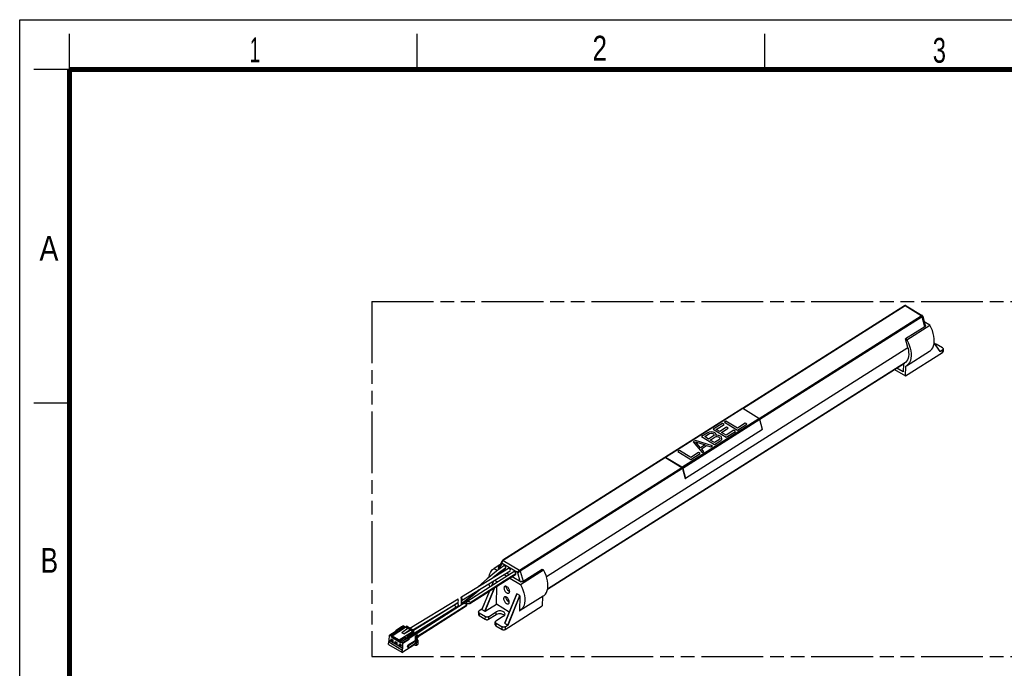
# Model space of a CAD drawing. Header units: millimetres. Extents: x 0 to 210, y 0 to 297.
# Tile 3 of 12: x 0 to 139, y 206 to 297. Entities that reach past the tile are written whole.
import ezdxf

# ---------------------------------------------------------------- set-up
doc = ezdxf.new("R2010")
doc.units = ezdxf.units.MM
doc.header["$LTSCALE"] = 19.36
doc.linetypes.add('PHANTOM', pattern=[0.8, 0.45, -0.05, 0.1, -0.05, 0.1, -0.05])
doc.layers.get('0').update_dxf_attribs({"linetype": 'CONTINUOUS'})
doc.layers.add('DEFAULT_3', color=7, linetype='PHANTOM')
doc.styles.add('TEXTSTYLE_2', font='txt', dxfattribs={"width": 0.75})

msp = doc.modelspace()

# ---------------------------------------------------------------- linework, layer by layer
at = {"color": 2, "linetype": 'Continuous'}
for p, q in [((0, 0), (0, 297)), ((0, 297), (210, 297)), ((7, 290), (7, 295)), ((56, 290), (56, 295)), ((105, 290), (105, 295)), ((7, 290), (2, 290)), ((7, 243), (2, 243))]:
    msp.add_line(p, q, dxfattribs=at)
at = {"color": 9, "linetype": 'Continuous'}
for p, q in [((124.91, 256.714), (124.864, 256.718)), ((124.777, 256.688), (101.912, 242.216)), ((127.062, 255.308), (124.777, 256.688)), ((124.956, 256.696), (124.91, 256.714)), ((127.103, 255.33), (127.062, 255.308)), ((127.139, 255.345), (127.103, 255.33)), ((127.169, 255.35), (127.139, 255.345)), ((127.193, 255.345), (127.169, 255.35)), ((104.198, 240.835), (127.062, 255.308)), ((127.167, 255.165), (104.304, 240.694)), ((127.086, 255.291), (127.062, 255.308)), ((127.205, 255.19), (127.167, 255.165)), ((127.553, 253.754), (127.167, 255.165)), ((127.235, 255.213), (127.205, 255.19)), ((127.265, 255.25), (127.265, 255.245)), ((127.708, 253.929), (127.634, 253.883)), ((128.863, 251.416), (129.666, 250.252)), ((74.232, 218.584), (125.167, 250.824)), ((130.048, 250.128), (130.06, 250.502)), ((124.71, 248.632), (124.757, 248.663)), ((101.901, 242.233), (91.034, 235.355)), ((93.32, 233.975), (104.187, 240.853)), ((104.312, 240.681), (93.445, 233.803)), ((91.034, 235.33), (68.157, 220.85)), ((70.443, 219.47), (93.319, 233.95)), ((93.424, 233.807), (70.547, 219.327)), ((68.069, 220.859), (68.076, 220.863)), ((68.079, 220.775), (68.117, 220.818)), ((68.117, 220.818), (68.157, 220.85)), ((68.135, 220.861), (68.157, 220.85)), ((68.157, 220.85), (70.443, 219.47)), ((67.431, 219.762), (67.476, 219.79)), ((67.583, 219.67), (68.007, 220.418)), ((70.139, 219.13), (68.007, 220.418)), ((70.547, 219.327), (70.933, 217.916)), ((66.782, 217.942), (66.5, 217.25)), ((70.139, 219.13), (70.468, 217.928)), ((70.727, 217.862), (70.654, 217.816)), ((66.211, 216.543), (65.152, 213.944)), ((65.566, 213.693), (66.907, 216.984)), ((65.615, 213.695), (66.971, 217.024)), ((67.196, 217.691), (67.259, 217.847)), ((67.259, 217.732), (67.28, 217.783)), ((62.251, 214.99), (62.258, 215.217)), ((62.263, 215.362), (62.272, 215.631)), ((63.307, 215.531), (62.303, 214.777)), ((70.067, 216.151), (68.374, 211.998)), ((68.789, 211.748), (70.481, 215.901)), ((68.837, 211.75), (70.503, 215.837)), ((61.475, 214.221), (60.441, 213.571)), ((61.566, 214.279), (61.475, 214.221)), ((61.657, 214.338), (61.566, 214.279)), ((62.272, 214.713), (62.282, 215.015)), ((60.441, 213.571), (57.261, 211.594)), ((64.772, 213.447), (64.76, 213.074)), ((65.623, 212.552), (65.636, 212.926)), ((66.083, 212.925), (66.07, 212.551)), ((67.157, 213.239), (67.17, 213.612)), ((57.261, 211.594), (55.735, 210.64)), ((67.132, 212.023), (67.119, 211.649)), ((67.982, 211.128), (67.995, 211.501)), ((68.442, 211.5), (68.43, 211.126)), ((53.035, 210.876), (52.166, 210.326)), ((53.961, 209.241), (54.83, 209.792)), ((54.875, 209.714), (54.005, 209.164)), ((55.88, 210.106), (56.097, 210.244)), ((56.141, 210.166), (55.924, 210.029)), ((54.742, 208.923), (54.857, 208.854)), ((55.886, 208.908), (56.103, 209.045))]:
    msp.add_line(p, q, dxfattribs=at)
at = {"color": 7, "linetype": 'Continuous'}
for p, q in [((124.688, 256.697), (101.862, 242.25)), ((124.709, 256.709), (124.688, 256.697)), ((124.688, 256.697), (124.688, 256.697)), ((124.956, 256.696), (127.193, 255.345)), ((127.22, 255.324), (127.193, 255.345)), ((125.014, 251.926), (128.274, 253.99)), ((127.265, 255.25), (127.632, 253.908)), ((128.274, 253.99), (127.478, 254.471)), ((127.708, 253.929), (127.616, 253.984)), ((127.553, 253.754), (124.836, 252.034)), ((127.57, 253.865), (127.597, 253.766)), ((125.014, 251.926), (124.836, 252.034)), ((125.167, 250.824), (124.836, 252.034)), ((128.866, 251.448), (129.674, 250.276)), ((130.047, 250.779), (129.184, 251.3)), ((124.832, 246.827), (130.048, 250.128)), ((124.962, 248.233), (128.222, 250.297)), ((129.666, 250.252), (130.06, 250.502)), ((130.146, 250.63), (130.134, 250.257)), ((74.38, 216.775), (124.71, 248.632)), ((124.85, 248.73), (74.383, 216.786)), ((124.536, 248.522), (124.499, 247.409)), ((124.757, 248.663), (124.71, 248.632)), ((124.85, 248.73), (124.757, 248.663)), ((123.31, 247.746), (124.832, 246.827)), ((124.499, 247.409), (123.618, 247.941)), ((124.832, 246.827), (124.877, 248.184)), ((124.964, 248.235), (124.877, 248.184)), ((90.928, 235.366), (101.794, 242.244)), ((101.803, 242.249), (101.795, 242.244)), ((101.901, 242.233), (101.874, 242.246)), ((104.187, 240.853), (101.901, 242.233)), ((104.215, 240.833), (104.187, 240.853)), ((104.312, 240.681), (104.3, 240.716)), ((104.699, 239.267), (104.312, 240.681)), ((104.699, 239.267), (93.832, 232.389)), ((90.945, 235.339), (68.068, 220.859)), ((90.88, 235.298), (90.905, 235.341)), ((91.007, 235.368), (91.034, 235.355)), ((93.32, 233.975), (91.034, 235.355)), ((91.034, 235.33), (93.319, 233.95)), ((93.424, 233.807), (93.414, 233.835)), ((93.424, 233.807), (93.811, 232.392)), ((93.445, 233.803), (93.832, 232.389)), ((93.811, 232.392), (93.832, 232.389)), ((67.979, 220.764), (67.486, 219.895)), ((67.99, 220.783), (67.979, 220.764)), ((62.254, 215.714), (68.907, 219.746)), ((62.283, 215.216), (69.14, 219.371)), ((66.789, 219.656), (66.864, 219.701)), ((67.662, 220.205), (66.864, 219.701)), ((66.864, 219.701), (67.323, 219.424)), ((67.431, 219.762), (67.619, 219.648)), ((67.485, 219.762), (67.476, 219.79)), ((67.502, 219.719), (67.485, 219.762)), ((67.491, 218.995), (68.464, 219.734)), ((68.183, 219.307), (68.027, 219.402)), ((68.233, 220.112), (68.22, 220.104)), ((68.503, 219.822), (68.502, 219.857)), ((68.502, 219.802), (68.503, 219.822)), ((70.568, 217.464), (73.828, 219.527)), ((70.933, 217.916), (73.65, 219.635)), ((73.65, 219.635), (73.828, 219.527)), ((66.761, 217.929), (66.479, 217.237)), ((67.259, 217.847), (66.941, 218.039)), ((67.014, 218.599), (67.491, 218.995)), ((67.731, 219.177), (67.85, 219.105)), ((68.277, 218.848), (68.664, 218.614)), ((68.992, 218.819), (68.61, 219.05)), ((69.089, 218.357), (70.568, 217.464)), ((69.417, 218.563), (70.654, 217.816)), ((69.673, 219.245), (69.661, 219.239)), ((69.939, 218.935), (69.941, 218.955)), ((66.191, 216.53), (65.144, 213.963)), ((67.176, 214.684), (67.261, 217.208)), ((67.279, 217.744), (67.28, 217.783)), ((70.568, 217.464), (70.763, 217.072)), ((70.763, 217.072), (70.921, 216.681)), ((54.995, 211.316), (61.777, 215.425)), ((62.245, 215.14), (62.245, 215.163)), ((62.266, 215.238), (62.257, 215.231)), ((62.257, 215.231), (62.259, 215.231)), ((62.266, 215.318), (62.263, 215.362)), ((62.276, 215.114), (62.278, 215.083)), ((68.367, 212.017), (70.049, 216.145)), ((68.72, 215.228), (68.633, 215.301)), ((68.698, 215.2), (68.642, 215.285)), ((68.952, 215.072), (68.72, 215.228)), ((70.481, 215.901), (70.067, 216.151)), ((70.503, 215.837), (70.431, 213.722)), ((73.776, 215.834), (70.516, 213.771)), ((71.185, 215.177), (71.152, 214.847)), ((73.691, 215.785), (73.646, 214.428)), ((55.422, 211.058), (61.812, 214.931)), ((60.191, 213.874), (56.953, 211.861)), ((61.196, 214.506), (60.191, 213.874)), ((60.424, 213.497), (61.432, 214.131)), ((61.789, 214.899), (61.196, 214.506)), ((61.432, 214.131), (61.817, 214.382)), ((61.79, 214.899), (61.789, 214.899)), ((61.838, 214.457), (61.839, 214.476)), ((62.251, 214.99), (62.25, 215.023)), ((62.252, 214.954), (62.251, 214.99)), ((62.278, 215.083), (62.28, 215.05)), ((62.28, 215.05), (62.282, 215.015)), ((62.284, 214.704), (62.552, 214.898)), ((65.154, 213.973), (64.76, 213.724)), ((65.152, 213.944), (65.566, 213.693)), ((65.615, 213.695), (67.176, 214.684)), ((69.004, 213.58), (67.176, 214.684)), ((68.43, 211.126), (73.646, 214.428)), ((69.003, 215.045), (68.953, 215.071)), ((70.518, 213.772), (70.431, 213.722)), ((57.184, 211.483), (60.424, 213.497)), ((64.673, 213.595), (64.661, 213.222)), ((64.76, 213.074), (65.623, 212.552)), ((64.772, 213.447), (65.636, 212.926)), ((66.07, 212.551), (67.157, 213.239)), ((66.083, 212.925), (67.17, 213.612)), ((68.205, 212.987), (67.119, 212.299)), ((52.51, 210.24), (54.379, 211.423)), ((52.992, 211.003), (52.988, 210.88)), ((52.992, 211.003), (53.064, 211.036)), ((53.058, 211.045), (53.86, 211.552)), ((53.064, 211.036), (53.825, 211.518)), ((53.156, 210.981), (53.064, 211.036)), ((53.917, 211.462), (53.156, 210.981)), ((53.156, 210.981), (53.222, 210.864)), ((54.179, 211.469), (53.222, 210.864)), ((53.825, 211.518), (53.949, 211.608)), ((53.825, 211.518), (53.917, 211.462)), ((54.727, 211.29), (53.855, 210.665)), ((53.911, 211.585), (53.949, 211.608)), ((54.179, 211.469), (53.917, 211.462)), ((54.077, 211.641), (53.949, 211.608)), ((54.077, 211.641), (54.307, 211.502)), ((54.154, 210.484), (55.026, 211.109)), ((54.154, 210.484), (55.023, 211.034)), ((54.179, 211.469), (54.307, 211.502)), ((54.307, 211.502), (54.303, 211.375)), ((54.379, 211.423), (54.382, 211.498)), ((54.669, 211.248), (54.379, 211.423)), ((54.382, 211.498), (54.534, 211.594)), ((55.371, 210.9), (54.382, 211.498)), ((55.523, 210.997), (54.534, 211.594)), ((55.023, 211.034), (55.026, 211.109)), ((55.369, 210.826), (55.023, 211.034)), ((55.371, 210.9), (55.523, 210.997)), ((55.523, 210.997), (55.512, 210.673)), ((56.953, 211.861), (55.522, 210.966)), ((55.787, 210.609), (57.184, 211.483)), ((67.02, 211.797), (67.032, 212.171)), ((67.119, 211.649), (67.982, 211.128)), ((67.132, 212.023), (67.995, 211.501)), ((68.374, 211.998), (68.789, 211.748)), ((68.442, 211.5), (68.837, 211.75)), ((52.093, 209.561), (52.003, 209.423)), ((52.093, 209.561), (52.118, 210.303)), ((53.98, 208.421), (52.093, 209.561)), ((52.13, 210.329), (52.999, 210.879)), ((52.166, 210.326), (52.35, 210.214)), ((52.35, 210.214), (52.345, 210.065)), ((52.367, 210.104), (52.345, 210.065)), ((53.772, 209.203), (52.345, 210.065)), ((53.219, 210.765), (52.35, 210.214)), ((52.35, 209.533), (52.359, 209.782)), ((52.372, 209.547), (52.35, 209.533)), ((52.359, 209.782), (52.589, 209.643)), ((52.367, 210.104), (52.464, 210.165)), ((52.465, 210.045), (52.367, 210.104)), ((52.372, 209.547), (52.38, 209.769)), ((52.581, 209.42), (52.372, 209.547)), ((52.461, 210.038), (52.465, 210.163)), ((52.461, 210.038), (53.45, 209.441)), ((52.51, 210.24), (52.465, 210.163)), ((52.465, 210.163), (53.455, 209.565)), ((52.51, 210.24), (53.5, 209.643)), ((52.589, 209.643), (52.58, 209.394)), ((53.219, 210.765), (53.035, 210.876)), ((53.219, 210.765), (53.222, 210.864)), ((53.45, 209.441), (53.455, 209.565)), ((53.455, 209.565), (53.5, 209.643)), ((53.5, 209.643), (55.369, 210.826)), ((54.426, 209.985), (53.513, 209.407)), ((54.646, 209.903), (53.777, 209.353)), ((54.154, 210.484), (53.855, 210.665)), ((54.423, 209.91), (54.364, 209.946)), ((54.423, 209.91), (54.575, 210.007)), ((54.423, 209.91), (54.426, 209.985)), ((54.578, 210.081), (54.575, 210.007)), ((55.512, 210.673), (54.578, 210.081)), ((54.646, 209.903), (54.649, 210.003)), ((54.646, 209.903), (54.83, 209.792)), ((54.649, 210.003), (54.721, 210.036)), ((54.716, 210.044), (55.517, 210.551)), ((54.721, 210.036), (55.482, 210.517)), ((54.721, 210.036), (54.813, 209.98)), ((55.72, 209.542), (54.742, 208.923)), ((55.574, 210.461), (54.813, 209.98)), ((54.813, 209.98), (54.88, 209.864)), ((54.875, 209.714), (54.88, 209.864)), ((55.836, 210.469), (54.88, 209.864)), ((55.369, 210.826), (55.371, 210.9)), ((55.551, 210.573), (55.451, 210.634)), ((55.482, 210.517), (55.606, 210.608)), ((55.482, 210.517), (55.574, 210.461)), ((55.569, 210.584), (55.606, 210.608)), ((55.836, 210.469), (55.574, 210.461)), ((55.734, 210.641), (55.606, 210.608)), ((55.741, 210.19), (55.72, 209.542)), ((55.835, 209.473), (55.72, 209.542)), ((55.734, 210.641), (55.965, 210.502)), ((55.917, 209.829), (55.738, 209.747)), ((55.738, 209.747), (55.905, 209.456)), ((55.741, 210.19), (55.959, 210.327)), ((55.741, 210.19), (55.88, 210.106)), ((55.836, 210.469), (55.965, 210.502)), ((55.905, 209.456), (56.122, 209.593)), ((55.924, 210.029), (55.917, 209.829)), ((55.917, 209.829), (56.134, 209.967)), ((55.965, 210.502), (55.959, 210.327)), ((56.097, 210.244), (55.959, 210.327)), ((56.122, 209.593), (55.97, 209.859)), ((56.122, 209.593), (56.103, 209.045)), ((56.141, 210.166), (56.134, 209.967)), ((51.99, 209.028), (51.992, 209.025)), ((51.992, 209.025), (52.003, 209.423)), ((51.992, 209.025), (53.833, 207.913)), ((52.004, 209.374), (52.003, 209.423)), ((52.004, 209.374), (53.845, 208.262)), ((52.58, 209.394), (52.35, 209.533)), ((52.926, 209.185), (52.934, 209.434)), ((52.947, 209.199), (52.926, 209.185)), ((53.156, 209.046), (52.926, 209.185)), ((52.934, 209.434), (53.164, 209.295)), ((52.947, 209.199), (52.955, 209.422)), ((53.157, 209.073), (52.947, 209.199)), ((53.164, 209.295), (53.156, 209.046)), ((53.513, 209.407), (53.45, 209.441)), ((53.501, 208.838), (53.51, 209.087)), ((53.523, 208.852), (53.501, 208.838)), ((53.731, 208.699), (53.501, 208.838)), ((53.51, 209.087), (53.74, 208.948)), ((53.773, 209.254), (53.515, 209.411)), ((53.523, 208.852), (53.53, 209.074)), ((53.732, 208.725), (53.523, 208.852)), ((53.74, 208.948), (53.731, 208.699)), ((53.772, 209.203), (53.777, 209.353)), ((53.961, 209.241), (53.777, 209.353)), ((53.845, 208.262), (53.833, 207.913)), ((53.891, 208.283), (53.845, 208.262)), ((53.877, 207.888), (55.703, 209.044)), ((53.891, 208.283), (53.877, 207.888)), ((53.891, 208.283), (53.98, 208.421)), ((53.98, 208.421), (54.005, 209.164)), ((54.771, 208.593), (54.656, 208.663)), ((54.848, 208.604), (55.826, 209.223)), ((55.835, 209.473), (54.857, 208.854)), ((55.791, 208.864), (55.6, 208.979)), ((55.706, 209.148), (55.703, 209.044)), ((55.815, 208.853), (55.791, 208.864)), ((55.826, 209.223), (55.835, 209.473)), ((55.905, 209.456), (55.886, 208.908)), ((55.902, 208.882), (56.079, 208.994)), ((53.833, 207.913), (53.877, 207.888))]:
    msp.add_line(p, q, dxfattribs=at)
at = {"color": 150, "linetype": 'Continuous', "true_color": 0x3366ff}
for p, q in [((99.027, 240.138), (97.724, 239.312)), ((99.263, 239.996), (99.027, 240.138)), ((99.535, 240.459), (99.317, 240.321)), ((99.317, 240.321), (101.159, 239.209)), ((101.141, 239.489), (99.535, 240.459)), ((102.227, 240.177), (101.141, 239.489)), ((102.463, 240.035), (102.227, 240.177)), ((96.963, 238.831), (96.094, 238.281)), ((96.546, 238.276), (97.234, 238.712)), ((97.183, 238.922), (96.963, 238.831)), ((97.446, 238.943), (97.183, 238.922)), ((97.234, 238.712), (97.382, 238.757)), ((97.382, 238.757), (97.533, 238.756)), ((97.711, 238.917), (97.446, 238.943)), ((97.533, 238.756), (97.687, 238.708)), ((97.687, 238.708), (97.765, 238.66)), ((97.865, 238.869), (97.711, 238.917)), ((97.724, 239.312), (99.565, 238.201)), ((98.021, 238.774), (97.865, 238.869)), ((98.103, 238.68), (98.021, 238.774)), ((98.151, 238.517), (98.103, 238.68)), ((98.176, 239.308), (99.263, 239.996)), ((98.685, 239.001), (98.176, 239.308)), ((99.627, 239.597), (98.685, 239.001)), ((98.92, 238.859), (99.862, 239.455)), ((99.547, 238.48), (98.92, 238.859)), ((100.634, 239.168), (99.547, 238.48)), ((99.565, 238.201), (100.869, 239.026)), ((99.862, 239.455), (99.627, 239.597)), ((100.869, 239.026), (100.634, 239.168)), ((101.159, 239.209), (102.463, 240.035)), ((95.224, 237.73), (94.934, 237.547)), ((94.934, 237.547), (96.196, 236.068)), ((97.645, 236.985), (95.224, 237.73)), ((95.236, 237.544), (96.62, 237.112)), ((95.968, 236.699), (95.236, 237.544)), ((96.094, 238.281), (97.935, 237.169)), ((97.094, 237.945), (96.546, 238.276)), ((97.783, 238.381), (97.094, 237.945)), ((97.329, 237.803), (98.018, 238.239)), ((97.917, 237.448), (97.329, 237.803)), ((97.765, 238.66), (97.846, 238.566)), ((97.852, 238.473), (97.783, 238.381)), ((97.846, 238.566), (97.852, 238.473)), ((98.605, 237.884), (97.917, 237.448)), ((97.935, 237.169), (98.804, 237.719)), ((98.018, 238.239), (98.165, 238.284)), ((98.117, 238.447), (98.151, 238.517)), ((98.229, 238.47), (98.117, 238.447)), ((98.165, 238.284), (98.316, 238.282)), ((98.494, 238.444), (98.229, 238.47)), ((98.316, 238.282), (98.47, 238.234)), ((98.47, 238.234), (98.588, 238.163)), ((98.648, 238.396), (98.494, 238.444)), ((98.588, 238.163), (98.669, 238.07)), ((98.675, 237.976), (98.605, 237.884)), ((98.844, 238.277), (98.648, 238.396)), ((98.669, 238.07), (98.675, 237.976)), ((98.804, 237.719), (98.946, 237.857)), ((98.925, 238.183), (98.844, 238.277)), ((98.973, 238.02), (98.925, 238.183)), ((98.946, 237.857), (98.973, 238.02)), ((92.978, 236.309), (92.761, 236.171)), ((92.761, 236.171), (94.602, 235.06)), ((94.585, 235.339), (92.978, 236.309)), ((95.671, 236.027), (94.585, 235.339)), ((95.906, 235.885), (95.671, 236.027)), ((96.62, 237.112), (95.968, 236.699)), ((96.088, 236.581), (96.813, 237.04)), ((96.413, 236.206), (96.088, 236.581)), ((96.196, 236.068), (96.413, 236.206)), ((96.813, 237.04), (97.428, 236.848)), ((97.428, 236.848), (97.645, 236.985)), ((94.602, 235.06), (95.906, 235.885))]:
    msp.add_line(p, q, dxfattribs=at)
at = {"color": 7, "linetype": 'Continuous', "const_width": 0.7}
for points in [[(7, 7), (7, 290)], [(7, 290), (203, 290)]]:
    msp.add_lwpolyline(points, dxfattribs=at)
at = {"color": 7, "linetype": 'Continuous'}
for points in [[(124.822, 256.735), (124.764, 256.729), (124.709, 256.709)], [(124.956, 256.696), (124.939, 256.705), (124.882, 256.727), (124.822, 256.735)], [(127.265, 255.25), (127.247, 255.291), (127.22, 255.324)], [(127.708, 253.929), (127.684, 253.94), (127.662, 253.946), (127.642, 253.946), (127.624, 253.941), (127.619, 253.938)], [(128.223, 250.298), (128.351, 250.392), (128.531, 250.577), (128.677, 250.806), (128.787, 251.073), (128.858, 251.373), (128.891, 251.703), (128.883, 252.057), (128.837, 252.429), (128.751, 252.815), (128.627, 253.207), (128.469, 253.598), (128.274, 253.99)], [(127.631, 253.912), (127.631, 253.91), (127.634, 253.883)], [(125.014, 251.926), (125.209, 251.535), (125.367, 251.144), (125.491, 250.751), (125.577, 250.366), (125.623, 249.993), (125.631, 249.639), (125.598, 249.31), (125.527, 249.009), (125.417, 248.743), (125.271, 248.514), (125.091, 248.328), (124.964, 248.235)], [(128.929, 251.356), (128.958, 251.358), (129.019, 251.354), (129.079, 251.343), (129.133, 251.325), (129.184, 251.3)], [(125.167, 250.824), (125.242, 250.492), (125.284, 250.175), (125.293, 249.87), (125.269, 249.586), (125.211, 249.326), (125.121, 249.094), (125.001, 248.896), (124.85, 248.73)], [(130.047, 250.779), (130.089, 250.748), (130.119, 250.714), (130.139, 250.678), (130.146, 250.64), (130.146, 250.63)], [(130.048, 250.128), (130.086, 250.159), (130.114, 250.192), (130.129, 250.229), (130.134, 250.257)], [(130.146, 250.63), (130.142, 250.602), (130.126, 250.566), (130.099, 250.533), (130.06, 250.502)], [(101.874, 242.246), (101.848, 242.253), (101.824, 242.254), (101.803, 242.249)], [(104.3, 240.716), (104.284, 240.749), (104.264, 240.78), (104.24, 240.809), (104.215, 240.833)], [(90.905, 235.341), (90.919, 235.359), (90.928, 235.366)], [(90.928, 235.366), (90.936, 235.37), (90.958, 235.376), (90.982, 235.375), (91.007, 235.368)], [(91.034, 235.33), (91.011, 235.341), (90.99, 235.347), (90.97, 235.348), (90.952, 235.343), (90.945, 235.339)], [(93.414, 233.835), (93.4, 233.863), (93.383, 233.889), (93.364, 233.913), (93.343, 233.933), (93.319, 233.95)], [(93.32, 233.975), (93.348, 233.955), (93.373, 233.93), (93.397, 233.902), (93.417, 233.87)], [(93.417, 233.87), (93.433, 233.838), (93.445, 233.803)], [(68.068, 220.859), (68.026, 220.826), (67.99, 220.783)], [(68.22, 220.104), (67.192, 219.324), (65.897, 218.247), (64.659, 217.177), (64.637, 217.158)], [(66.141, 218.45), (66.152, 218.565), (66.221, 218.868), (66.33, 219.136), (66.474, 219.367), (66.652, 219.554), (66.789, 219.656)], [(68.431, 220.016), (68.4, 220.052), (68.367, 220.08), (68.334, 220.101), (68.304, 220.113), (68.277, 220.118), (68.253, 220.118), (68.233, 220.112)], [(68.502, 219.857), (68.493, 219.894), (68.479, 219.936), (68.458, 219.977), (68.431, 220.016)], [(68.464, 219.734), (68.467, 219.736), (68.48, 219.749), (68.49, 219.765), (68.497, 219.783), (68.502, 219.802)], [(69.897, 219.108), (69.871, 219.147), (69.841, 219.183), (69.808, 219.211), (69.775, 219.233), (69.745, 219.245), (69.717, 219.251), (69.693, 219.251), (69.673, 219.245)], [(74.305, 218.352), (74.181, 218.745), (74.023, 219.136), (73.828, 219.527)], [(69.661, 219.239), (67.475, 217.868), (64.97, 216.282), (63.003, 215.027)], [(63.417, 214.766), (65.241, 215.929), (67.732, 217.506), (69.899, 218.865)], [(69.941, 218.955), (69.94, 218.989), (69.932, 219.026), (69.917, 219.067), (69.897, 219.108)], [(69.899, 218.865), (69.904, 218.869), (69.918, 218.882), (69.928, 218.898), (69.935, 218.916), (69.939, 218.935)], [(70.727, 217.862), (70.68, 217.86), (70.637, 217.854), (70.6, 217.844)], [(73.778, 215.836), (73.905, 215.929), (74.085, 216.115), (74.231, 216.344), (74.341, 216.61), (74.412, 216.911), (74.445, 217.24), (74.437, 217.594), (74.391, 217.967), (74.305, 218.352)], [(62.552, 214.898), (63.774, 215.851), (64.902, 216.803)], [(66.272, 217.106), (66.268, 217.12), (66.18, 217.506), (66.171, 217.572)], [(68.357, 217.183), (68.327, 217.159), (68.288, 217.107), (68.262, 217.039), (68.251, 216.959), (68.256, 216.87), (68.275, 216.774), (68.309, 216.677), (68.357, 216.581), (68.416, 216.49), (68.484, 216.406), (68.558, 216.336), (68.639, 216.278)], [(68.668, 217.15), (68.587, 217.19), (68.512, 217.21), (68.442, 217.211), (68.379, 217.194), (68.357, 217.183)], [(68.602, 216.977), (68.582, 217.072), (68.577, 217.162), (68.58, 217.191)], [(68.811, 216.612), (68.743, 216.694), (68.684, 216.784), (68.637, 216.88), (68.602, 216.977)], [(68.95, 216.246), (68.98, 216.27), (69.019, 216.322), (69.045, 216.389), (69.056, 216.469), (69.051, 216.559), (69.032, 216.654), (68.998, 216.751), (68.95, 216.847), (68.891, 216.939), (68.823, 217.022), (68.749, 217.092), (68.668, 217.15)], [(68.965, 216.485), (68.884, 216.543), (68.811, 216.612)], [(69.053, 216.443), (69.046, 216.445), (68.965, 216.485)], [(70.921, 216.681), (71.045, 216.289), (71.131, 215.903), (71.177, 215.531), (71.185, 215.177)], [(61.805, 215.391), (61.798, 215.416), (61.788, 215.428), (61.779, 215.427)], [(62.235, 215.632), (62.237, 215.668), (62.243, 215.694), (62.251, 215.711), (62.253, 215.713)], [(62.263, 215.362), (62.259, 215.409), (62.252, 215.456), (62.246, 215.504), (62.24, 215.55), (62.236, 215.593), (62.235, 215.632)], [(62.245, 215.163), (62.246, 215.184), (62.248, 215.201), (62.251, 215.215), (62.254, 215.225), (62.256, 215.23), (62.257, 215.231)], [(62.25, 215.023), (62.246, 215.086), (62.245, 215.114), (62.245, 215.14)], [(62.256, 215.715), (62.26, 215.717), (62.269, 215.71), (62.274, 215.691)], [(62.259, 215.231), (62.261, 215.227), (62.264, 215.219), (62.266, 215.205), (62.269, 215.188), (62.271, 215.167), (62.274, 215.142), (62.276, 215.114)], [(62.277, 215.23), (62.273, 215.252), (62.27, 215.281), (62.266, 215.318)], [(62.274, 215.691), (62.278, 215.664), (62.281, 215.631)], [(62.283, 215.216), (62.28, 215.219), (62.277, 215.23)], [(62.281, 215.631), (62.284, 215.591), (62.287, 215.547)], [(62.291, 215.287), (62.29, 215.258), (62.288, 215.237), (62.286, 215.222), (62.283, 215.216)], [(62.287, 215.547), (62.289, 215.501), (62.291, 215.455)], [(62.291, 215.455), (62.292, 215.409), (62.292, 215.366), (62.292, 215.325), (62.291, 215.287)], [(68.307, 215.696), (68.277, 215.672), (68.237, 215.62), (68.212, 215.552), (68.201, 215.472), (68.205, 215.383), (68.225, 215.287), (68.259, 215.19), (68.306, 215.094), (68.366, 215.003), (68.434, 214.919), (68.508, 214.849), (68.589, 214.791)], [(68.618, 215.663), (68.537, 215.703), (68.462, 215.723), (68.391, 215.725), (68.329, 215.707), (68.307, 215.696)], [(68.561, 215.462), (68.537, 215.552), (68.527, 215.639), (68.529, 215.705)], [(68.642, 215.285), (68.596, 215.372), (68.561, 215.462)], [(68.899, 214.759), (68.93, 214.783), (68.969, 214.835), (68.995, 214.902), (69.006, 214.982), (69.001, 215.072), (68.982, 215.167), (68.947, 215.264), (68.9, 215.36), (68.841, 215.452), (68.773, 215.535), (68.699, 215.605), (68.618, 215.663)], [(68.639, 216.278), (68.72, 216.239), (68.795, 216.218), (68.865, 216.217), (68.928, 216.234), (68.95, 216.246)], [(68.698, 215.2), (68.748, 215.139), (68.8, 215.085), (68.856, 215.038), (68.915, 214.998)], [(68.698, 215.2), (68.807, 215.122), (68.917, 215.052), (69.005, 215.002)], [(62.522, 214.721), (57.675, 211.624), (55.948, 210.527)], [(56.14, 210.124), (57.934, 211.264), (62.937, 214.46)], [(61.812, 214.71), (61.81, 214.746), (61.808, 214.778), (61.806, 214.808), (61.803, 214.834), (61.8, 214.856), (61.798, 214.874), (61.795, 214.887), (61.793, 214.895), (61.79, 214.899)], [(61.839, 214.476), (61.838, 214.496), (61.836, 214.519), (61.833, 214.543), (61.83, 214.57), (61.826, 214.597), (61.822, 214.625), (61.818, 214.654), (61.815, 214.682), (61.812, 214.71)], [(61.817, 214.382), (61.818, 214.383), (61.824, 214.389), (61.828, 214.398), (61.832, 214.41), (61.835, 214.424), (61.837, 214.44), (61.838, 214.457)], [(62.255, 214.884), (62.254, 214.918), (62.252, 214.954)], [(62.272, 214.713), (62.269, 214.727), (62.267, 214.745), (62.264, 214.766), (62.262, 214.791), (62.26, 214.819), (62.257, 214.85), (62.255, 214.884)], [(62.284, 214.704), (62.28, 214.703), (62.275, 214.705), (62.272, 214.713)], [(62.282, 215.015), (62.285, 214.98), (62.288, 214.946)], [(62.303, 214.777), (62.302, 214.758), (62.299, 214.74), (62.295, 214.725), (62.291, 214.713), (62.285, 214.705), (62.284, 214.704)], [(62.288, 214.946), (62.296, 214.881), (62.3, 214.851), (62.302, 214.824), (62.303, 214.799), (62.303, 214.777)], [(63.006, 214.566), (63.004, 214.593), (62.995, 214.62), (62.98, 214.647), (62.957, 214.673), (62.928, 214.698), (62.892, 214.72), (62.852, 214.738), (62.808, 214.753), (62.761, 214.762), (62.714, 214.766), (62.669, 214.765), (62.627, 214.76), (62.588, 214.75), (62.553, 214.737), (62.523, 214.721)], [(62.933, 214.92), (62.936, 214.943), (62.945, 214.965), (62.958, 214.988), (62.978, 215.009), (63.003, 215.027)], [(63.417, 214.766), (63.387, 214.75), (63.351, 214.737), (63.312, 214.727), (63.27, 214.722), (63.225, 214.721), (63.179, 214.725), (63.134, 214.734), (63.09, 214.748), (63.05, 214.766), (63.014, 214.788), (62.984, 214.812), (62.961, 214.839), (62.944, 214.867), (62.935, 214.894), (62.933, 214.92)], [(62.937, 214.46), (62.959, 214.476), (62.979, 214.497), (62.994, 214.52), (63.003, 214.543), (63.006, 214.566)], [(63.003, 215.027), (63.033, 215.044), (63.068, 215.057), (63.108, 215.067), (63.15, 215.072), (63.195, 215.073), (63.24, 215.068), (63.286, 215.06), (63.33, 215.046), (63.37, 215.028)], [(63.37, 215.028), (63.406, 215.006), (63.436, 214.981), (63.459, 214.955), (63.475, 214.927), (63.484, 214.9), (63.486, 214.873)], [(63.486, 214.873), (63.483, 214.851), (63.475, 214.828), (63.461, 214.806), (63.442, 214.785), (63.417, 214.766)], [(64.673, 213.595), (64.678, 213.623), (64.694, 213.66), (64.721, 213.693), (64.76, 213.724)], [(68.4, 213.276), (68.4, 213.297), (68.382, 213.382), (68.339, 213.464), (68.269, 213.541), (68.179, 213.608), (68.068, 213.663), (67.944, 213.704), (67.81, 213.73), (67.672, 213.74), (67.533, 213.732), (67.399, 213.708), (67.279, 213.668), (67.17, 213.612)], [(68.589, 214.791), (68.67, 214.752), (68.745, 214.731), (68.815, 214.73), (68.878, 214.747), (68.899, 214.759)], [(68.915, 214.998), (68.974, 214.967), (69.002, 214.957)], [(71.152, 214.847), (71.081, 214.547), (70.971, 214.28), (70.825, 214.051), (70.645, 213.866), (70.518, 213.772)], [(64.661, 213.222), (64.661, 213.212), (64.669, 213.174), (64.688, 213.138), (64.718, 213.104), (64.76, 213.074)], [(64.772, 213.447), (64.731, 213.478), (64.701, 213.511), (64.681, 213.548), (64.673, 213.586), (64.673, 213.595)], [(65.623, 212.552), (65.674, 212.527), (65.729, 212.509), (65.788, 212.498), (65.849, 212.494), (65.91, 212.498), (65.969, 212.509), (66.022, 212.526), (66.07, 212.551)], [(66.083, 212.925), (66.034, 212.9), (65.981, 212.882), (65.923, 212.872), (65.862, 212.868), (65.801, 212.872), (65.741, 212.883), (65.686, 212.901), (65.636, 212.926)], [(67.157, 213.239), (67.266, 213.294), (67.385, 213.334), (67.517, 213.358), (67.655, 213.366), (67.793, 213.357), (67.926, 213.332), (68.051, 213.291), (68.162, 213.237)], [(68.162, 213.237), (68.254, 213.17), (68.324, 213.094), (68.324, 213.094)], [(68.205, 212.987), (68.292, 213.055), (68.354, 213.13), (68.39, 213.212), (68.4, 213.276)], [(67.02, 211.797), (67.02, 211.788), (67.028, 211.75), (67.047, 211.713), (67.077, 211.68), (67.119, 211.649)], [(67.032, 212.171), (67.037, 212.199), (67.053, 212.235), (67.08, 212.268), (67.119, 212.299)], [(67.132, 212.023), (67.09, 212.053), (67.06, 212.087), (67.04, 212.123), (67.033, 212.161), (67.032, 212.171)], [(67.982, 211.128), (68.033, 211.103), (68.088, 211.085), (68.147, 211.074), (68.209, 211.07), (68.269, 211.073), (68.328, 211.084), (68.381, 211.102), (68.43, 211.126)], [(68.442, 211.5), (68.394, 211.475), (68.341, 211.458), (68.282, 211.447), (68.221, 211.443), (68.16, 211.447), (68.1, 211.458), (68.046, 211.476), (67.995, 211.501)], [(52.118, 210.303), (52.12, 210.315), (52.125, 210.324), (52.13, 210.329)], [(52.13, 210.329), (52.132, 210.33), (52.141, 210.333), (52.152, 210.331), (52.166, 210.326)], [(53.035, 210.876), (53.023, 210.881), (53.012, 210.883), (53.003, 210.881), (52.999, 210.88)], [(54.875, 209.714), (54.873, 209.728), (54.87, 209.742), (54.863, 209.756), (54.854, 209.77), (54.843, 209.781), (54.83, 209.792)], [(55.88, 210.106), (55.891, 210.097), (55.902, 210.086), (55.911, 210.073), (55.918, 210.059), (55.922, 210.044), (55.924, 210.029)], [(56.141, 210.166), (56.14, 210.18), (56.136, 210.194), (56.13, 210.208), (56.121, 210.222), (56.11, 210.233), (56.097, 210.244)], [(53.961, 209.241), (53.973, 209.232), (53.983, 209.222), (53.992, 209.209), (53.999, 209.194), (54.004, 209.179), (54.005, 209.164)], [(54.742, 208.923), (54.712, 208.899), (54.686, 208.871), (54.663, 208.838), (54.645, 208.801), (54.634, 208.765), (54.629, 208.73), (54.631, 208.7), (54.641, 208.677), (54.656, 208.663)], [(54.771, 208.594), (54.756, 208.607), (54.747, 208.63), (54.744, 208.66), (54.749, 208.694), (54.76, 208.731), (54.778, 208.767), (54.801, 208.802), (54.827, 208.83), (54.857, 208.854)], [(54.848, 208.604), (54.819, 208.591), (54.794, 208.587), (54.773, 208.592), (54.771, 208.594)], [(55.862, 208.857), (55.857, 208.854), (55.837, 208.849), (55.815, 208.853)], [(55.886, 208.908), (55.882, 208.883), (55.872, 208.865), (55.862, 208.857)], [(56.079, 208.994), (56.089, 209.003), (56.099, 209.021), (56.103, 209.045)]]:
    msp.add_lwpolyline(points, dxfattribs=at)
at = {"color": 9, "linetype": 'Continuous'}
for points in [[(124.864, 256.718), (124.82, 256.709), (124.777, 256.688)], [(124.777, 256.688), (124.753, 256.699), (124.731, 256.705), (124.712, 256.706), (124.695, 256.701), (124.688, 256.697)], [(127.167, 255.165), (127.157, 255.193), (127.144, 255.22), (127.127, 255.247), (127.107, 255.27), (127.086, 255.291)], [(127.265, 255.245), (127.256, 255.231), (127.235, 255.213)], [(68.007, 220.418), (67.977, 220.476), (67.957, 220.537), (67.947, 220.596), (67.946, 220.655), (67.957, 220.713), (67.979, 220.764)], [(67.998, 220.54), (68.006, 220.602), (68.022, 220.662), (68.047, 220.721), (68.079, 220.775)], [(68.076, 220.863), (68.094, 220.868), (68.114, 220.867), (68.135, 220.861)], [(68.503, 219.822), (67.456, 219.024), (66.749, 218.439)], [(68.007, 220.418), (67.998, 220.478), (67.998, 220.54)], [(70.139, 219.13), (70.161, 219.172), (70.189, 219.218), (70.223, 219.264), (70.262, 219.31), (70.307, 219.358), (70.354, 219.402), (70.4, 219.44), (70.443, 219.47)], [(70.139, 219.13), (70.181, 219.145), (70.229, 219.163), (70.28, 219.185), (70.334, 219.21), (70.392, 219.239), (70.45, 219.27), (70.502, 219.299), (70.547, 219.327)], [(70.443, 219.47), (70.466, 219.454), (70.487, 219.434), (70.506, 219.41), (70.524, 219.384), (70.537, 219.355), (70.547, 219.327)], [(69.941, 218.955), (68.346, 217.956), (66.737, 216.941), (63.486, 214.873)], [(64.678, 216.667), (64.321, 216.361), (63.307, 215.531)], [(63.006, 214.567), (57.481, 211.038), (56.131, 210.182)], [(61.431, 214.375), (61.397, 214.424), (61.357, 214.466), (61.318, 214.495), (61.278, 214.512), (61.239, 214.518), (61.205, 214.511), (61.196, 214.506)], [(61.475, 214.221), (61.471, 214.269), (61.456, 214.322), (61.431, 214.375)], [(61.432, 214.131), (61.449, 214.146), (61.468, 214.179), (61.475, 214.221)], [(61.838, 214.458), (61.747, 214.397), (61.657, 214.338)]]:
    msp.add_lwpolyline(points, dxfattribs=at)
at = {"color": 7, "linetype": 'Continuous'}
for centre, major_axis, ratio, start_param, end_param in [((127.305, 253.903), (0.329, -0.035), 0.6089145, -0.6561004, 0.0685699), ((129.643, 250.266), (0.034, 0.0037), 0.6115758, -0.8951318, 0.3059652), ((67.8, 219.808), (0.331, -0.038), 0.6070674, 2.8889142, 3.4179799), ((69.024, 219.559), (-0.118, 0.186), 0.5835882, -3.1544935, -0.0129009), ((70.686, 218.065), (0.329, -0.035), 0.6089145, 4.9024145, 5.6270849), ((67.257, 217.797), (-0.0056, 0.0517), 0.4332229, -1.8900483, -0.319252), ((61.803, 215.183), (-0.008, 0.253), 0.0627097, 3.1776673, 5.6764998), ((70.065, 216.102), (-0.0056, 0.0517), 0.4332229, -0.319252, 0.5405542), ((70.48, 215.851), (-0.0056, 0.0517), 0.4332229, -1.8900483, -0.319252), ((65.177, 213.96), (0.034, 0.0037), 0.6115758, 2.8217263, 3.8172572), ((65.592, 213.709), (0.034, 0.0037), 0.6115758, -2.4659281, -0.8951318), ((68.399, 212.014), (0.034, 0.0037), 0.6115758, 2.8217263, 3.8172572), ((68.814, 211.764), (0.034, 0.0037), 0.6115758, -2.4659281, -0.8951318)]:
    msp.add_ellipse(centre, major_axis=major_axis, ratio=ratio, start_param=start_param, end_param=end_param, dxfattribs=at)
at = {"layer": 'DEFAULT_3', "color": 7, "linetype": 'PHANTOM'}
for p, q in [((49.609, 257.33), (49.609, 207.33)), ((49.609, 257.33), (149.609, 257.33)), ((49.609, 207.33), (149.609, 207.33))]:
    msp.add_line(p, q, dxfattribs=at)

# ---------------------------------------------------------------- texts
at = {"color": 5, "linetype": 'Continuous', "style": 'TEXTSTYLE_2'}
for s, width, p in [('1', 0.571429, (32.414, 291)), ('2', 0.785714, (80.731, 291.24)), ('3', 0.714286, (128.684, 290.943)), ('A', 0.857143, (2.787, 263.048)), ('B', 0.785714, (2.959, 219.099))]:
    msp.add_text(s, height=3.5, dxfattribs=dict(at, width=width)).set_placement(p)

doc.saveas('drawing.dxf')
